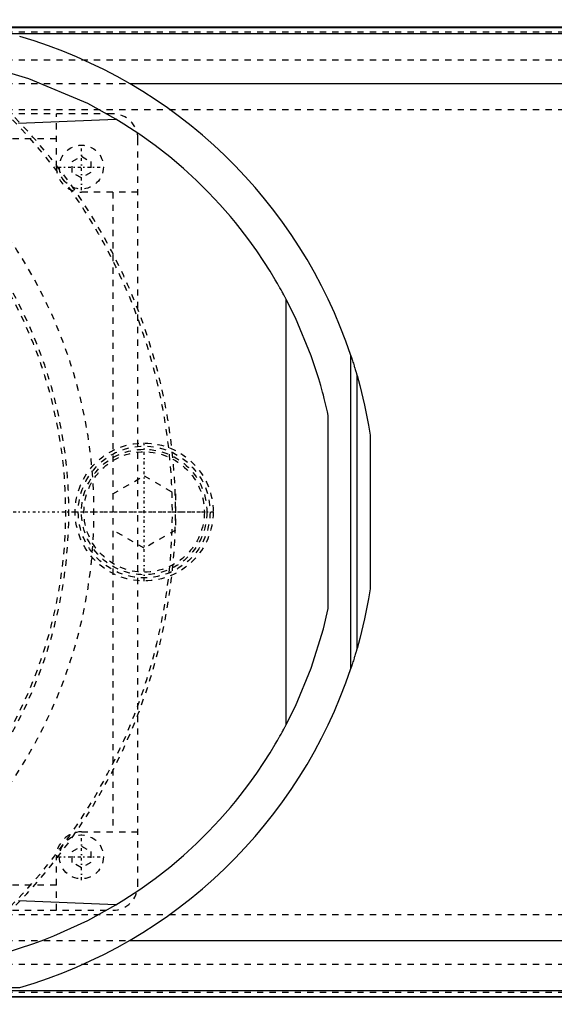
# Model space of a CAD drawing. Extents: x -1056 to 156, y -125 to 125.
# Tile 11 of 12: x -535 to -450, y -79 to 78. Entities that reach past the tile are written whole.
import ezdxf

# ---------------------------------------------------------------- set-up
doc = ezdxf.new("R2010")
doc.units = 0
doc.linetypes.add('CENTER', pattern=[1.5, 0.45, -0.5, 0.05, -0.5])
doc.linetypes.add('DASHED', pattern=[2, 1, -1])
for name, color, linetype in [('AM_0', 7, 'CONTINUOUS'), ('AM_3', 7, 'DASHED'), ('AM_7', 7, 'CENTER')]:
    doc.layers.add(name, color=color, linetype=linetype)

msp = doc.modelspace()

# ---------------------------------------------------------------- linework, layer by layer
at = {"layer": 'AM_0', "color": 7, "linetype": 'CONTINUOUS'}
for p, q in [((-120, 77.32), (-540.79, 77.32)), ((-540.6, 77.28), (-120, 77.28)), ((-536.5, 76.29), (-120, 76.29)), ((-517.3, 68.3), (-120, 68.3)), ((-535.05, 61.98), (-519.53, 62.65)), ((-492.34, -33.89), (-492.34, 33.89)), ((-482.05, -24.97), (-482.05, 24.97)), ((-481.05, -21.74), (-481.05, 21.74)), ((-485.65, -15.41), (-485.65, 15.41)), ((-478.96, 12.26), (-478.96, -12.26)), ((-519.53, -62.65), (-535.05, -61.98)), ((-517.3, -68.3), (-120, -68.3)), ((-775.92, -75.83), (-534.85, -75.83)), ((-536.5, -76.29), (-120, -76.29)), ((-540.79, -77.32), (-120, -77.32)), ((-540.6, -77.28), (-120, -77.28))]:
    msp.add_line(p, q, dxfattribs=at)
for points in [[(-519.53, 62.65, 0), (-524, 65.12, 0), (-533.41, 69.08, 0), (-539.13, 70.78, 0), (-540.78, 71.18, 0), (-542.45, 71.53, 0), (-543.28, 71.7, 0), (-544.12, 71.85, 0), (-545.8, 72.14, 0), (-547.49, 72.38, 0), (-548.33, 72.48, 0)], [(-492.34, 33.89, 0), (-492.36, 33.92, 0), (-492.4, 34, 0), (-492.45, 34.09, 0), (-492.47, 34.14, 0), (-492.5, 34.19, 0), (-492.56, 34.29, 0), (-492.62, 34.4, 0), (-492.68, 34.52, 0), (-492.75, 34.65, 0), (-492.82, 34.79, 0), (-492.86, 34.86, 0), (-492.9, 34.93, 0), (-492.98, 35.08, 0), (-493.07, 35.23, 0), (-493.16, 35.4, 0), (-493.25, 35.57, 0), (-493.35, 35.74, 0), (-493.4, 35.83, 0), (-493.45, 35.93, 0), (-493.56, 36.12, 0), (-493.67, 36.31, 0), (-493.73, 36.41, 0), (-494.09, 37.04, 0), (-494.93, 38.42, 0), (-495.91, 39.96, 0), (-497.03, 41.63, 0), (-498.3, 43.39, 0), (-499.7, 45.23, 0), (-500.45, 46.16, 0), (-501.24, 47.11, 0), (-502.91, 49.03, 0), (-504.72, 50.95, 0), (-506.67, 52.87, 0), (-508.74, 54.77, 0), (-510.93, 56.63, 0), (-512.07, 57.54, 0), (-513.25, 58.43, 0), (-515.68, 60.18, 0), (-518.22, 61.85, 0), (-519.53, 62.65, 0)], [(-485.65, 15.41, 0), (-485.76, 15.95, 0), (-486.01, 17.01, 0), (-486.27, 18.08, 0), (-486.41, 18.61, 0), (-486.55, 19.13, 0), (-486.85, 20.19, 0), (-487.16, 21.24, 0), (-488.37, 24.88, 0), (-490.88, 30.94, 0), (-492.34, 33.89, 0)], [(-482.05, 24.97, 0), (-482.02, 24.88, 0), (-481.96, 24.69, 0), (-481.89, 24.5, 0), (-481.86, 24.4, 0), (-481.83, 24.3, 0), (-481.77, 24.11, 0), (-481.71, 23.91, 0), (-481.64, 23.71, 0), (-481.58, 23.51, 0), (-481.52, 23.32, 0), (-481.49, 23.22, 0), (-481.46, 23.12, 0), (-481.4, 22.93, 0), (-481.34, 22.74, 0), (-481.29, 22.56, 0), (-481.24, 22.38, 0), (-481.21, 22.28, 0), (-481.2, 22.26, 0), (-481.19, 22.23, 0), (-481.19, 22.21, 0), (-481.18, 22.2, 0), (-481.17, 22.17, 0), (-481.17, 22.14, 0), (-481.16, 22.12, 0), (-481.16, 22.11, 0), (-481.15, 22.08, 0), (-481.14, 22.05, 0), (-481.14, 22.04, 0), (-481.13, 22.02, 0), (-481.12, 22, 0), (-481.12, 21.97, 0), (-481.11, 21.94, 0), (-481.1, 21.92, 0), (-481.09, 21.89, 0), (-481.09, 21.88, 0), (-481.09, 21.87, 0), (-481.08, 21.85, 0), (-481.08, 21.83, 0), (-481.07, 21.81, 0), (-481.07, 21.8, 0), (-481.07, 21.79, 0), (-481.06, 21.79, 0), (-481.06, 21.79, 0), (-481.06, 21.79, 0), (-481.06, 21.78, 0), (-481.06, 21.78, 0), (-481.06, 21.78, 0), (-481.06, 21.78, 0), (-481.06, 21.77, 0), (-481.06, 21.77, 0), (-481.06, 21.77, 0), (-481.06, 21.77, 0), (-481.06, 21.77, 0), (-481.06, 21.77, 0), (-481.06, 21.76, 0), (-481.06, 21.76, 0), (-481.06, 21.76, 0), (-481.06, 21.76, 0), (-481.06, 21.76, 0), (-481.05, 21.76, 0), (-481.05, 21.75, 0), (-481.05, 21.75, 0), (-481.05, 21.75, 0), (-481.05, 21.75, 0), (-481.05, 21.75, 0), (-481.05, 21.75, 0), (-481.05, 21.75, 0), (-481.05, 21.75, 0), (-481.05, 21.74, 0), (-481.05, 21.74, 0), (-481.05, 21.74, 0), (-481.05, 21.74, 0), (-481.05, 21.74, 0), (-481.05, 21.74, 0), (-481.05, 21.74, 0), (-481.05, 21.74, 0)], [(-481.05, 21.74, 0), (-480.62, 20.18, 0), (-479.86, 17.03, 0), (-479.23, 13.86, 0), (-478.96, 12.26, 0)], [(-478.96, -12.26, 0), (-479.23, -13.86, 0), (-479.86, -17.03, 0), (-480.62, -20.18, 0), (-481.05, -21.74, 0)], [(-492.34, -33.89, 0), (-490.88, -30.94, 0), (-488.37, -24.88, 0), (-486.41, -18.61, 0), (-485.65, -15.41, 0)], [(-481.05, -21.74, 0), (-481.05, -21.74, 0), (-481.05, -21.74, 0), (-481.05, -21.74, 0), (-481.05, -21.74, 0), (-481.05, -21.74, 0), (-481.05, -21.74, 0), (-481.05, -21.74, 0), (-481.05, -21.75, 0), (-481.05, -21.75, 0), (-481.05, -21.75, 0), (-481.05, -21.75, 0), (-481.05, -21.75, 0), (-481.05, -21.75, 0), (-481.05, -21.75, 0), (-481.05, -21.75, 0), (-481.05, -21.76, 0), (-481.06, -21.76, 0), (-481.06, -21.76, 0), (-481.06, -21.76, 0), (-481.06, -21.76, 0), (-481.06, -21.76, 0), (-481.06, -21.77, 0), (-481.06, -21.77, 0), (-481.06, -21.77, 0), (-481.06, -21.77, 0), (-481.06, -21.77, 0), (-481.06, -21.77, 0), (-481.06, -21.78, 0), (-481.06, -21.78, 0), (-481.06, -21.78, 0), (-481.06, -21.78, 0), (-481.06, -21.79, 0), (-481.06, -21.79, 0), (-481.06, -21.79, 0), (-481.07, -21.79, 0), (-481.07, -21.8, 0), (-481.07, -21.81, 0), (-481.08, -21.83, 0), (-481.08, -21.85, 0), (-481.09, -21.87, 0), (-481.09, -21.88, 0), (-481.09, -21.89, 0), (-481.1, -21.92, 0), (-481.11, -21.94, 0), (-481.12, -21.97, 0), (-481.12, -22, 0), (-481.13, -22.02, 0), (-481.14, -22.04, 0), (-481.14, -22.05, 0), (-481.15, -22.08, 0), (-481.16, -22.11, 0), (-481.16, -22.12, 0), (-481.17, -22.14, 0), (-481.17, -22.17, 0), (-481.18, -22.2, 0), (-481.19, -22.21, 0), (-481.19, -22.23, 0), (-481.2, -22.26, 0), (-481.21, -22.28, 0), (-481.24, -22.38, 0), (-481.29, -22.56, 0), (-481.34, -22.74, 0), (-481.4, -22.93, 0), (-481.46, -23.12, 0), (-481.49, -23.22, 0), (-481.52, -23.32, 0), (-481.58, -23.51, 0), (-481.64, -23.71, 0), (-481.71, -23.91, 0), (-481.77, -24.11, 0), (-481.83, -24.3, 0), (-481.86, -24.4, 0), (-481.89, -24.5, 0), (-481.96, -24.69, 0), (-482.02, -24.88, 0), (-482.05, -24.97, 0)], [(-519.53, -62.65, 0), (-518.22, -61.85, 0), (-515.68, -60.18, 0), (-513.25, -58.43, 0), (-512.07, -57.54, 0), (-510.93, -56.63, 0), (-508.74, -54.77, 0), (-506.67, -52.87, 0), (-504.72, -50.95, 0), (-502.91, -49.03, 0), (-501.24, -47.11, 0), (-500.45, -46.16, 0), (-499.7, -45.23, 0), (-498.3, -43.39, 0), (-497.03, -41.63, 0), (-495.91, -39.96, 0), (-494.93, -38.42, 0), (-494.09, -37.04, 0), (-493.73, -36.41, 0), (-493.67, -36.31, 0), (-493.56, -36.12, 0), (-493.45, -35.93, 0), (-493.4, -35.83, 0), (-493.35, -35.74, 0), (-493.25, -35.57, 0), (-493.16, -35.4, 0), (-493.07, -35.23, 0), (-492.98, -35.08, 0), (-492.9, -34.93, 0), (-492.86, -34.86, 0), (-492.82, -34.79, 0), (-492.75, -34.65, 0), (-492.68, -34.52, 0), (-492.62, -34.4, 0), (-492.56, -34.29, 0), (-492.5, -34.19, 0), (-492.47, -34.14, 0), (-492.45, -34.09, 0), (-492.4, -34, 0), (-492.36, -33.92, 0), (-492.34, -33.89, 0)], [(-548.33, -72.48, 0), (-547.49, -72.38, 0), (-545.8, -72.14, 0), (-544.12, -71.85, 0), (-543.28, -71.7, 0), (-542.45, -71.53, 0), (-540.78, -71.18, 0), (-539.13, -70.78, 0), (-537.48, -70.34, 0), (-535.84, -69.87, 0), (-534.22, -69.35, 0), (-533.41, -69.08, 0), (-532.61, -68.8, 0), (-531.01, -68.22, 0), (-529.42, -67.59, 0), (-524, -65.12, 0), (-519.53, -62.65, 0)], [(-534.95, -75.86, 0), (-534.85, -75.83, 0)]]:
    msp.add_polyline3d(points, dxfattribs=at)
for start, end in [(18.4257, 73.7139), (286.2861, 341.5743)]:
    msp.add_arc((-557, 0), 79, start, end, dxfattribs=at)
at = {"layer": 'AM_3', "color": 6, "linetype": 'DASHED'}
for p, q in [((-659, 76.54), (75, 76.54)), ((-659, 72.1), (75, 72.1)), ((-659, 68.3), (-517.3, 68.3)), ((-659, 64.2), (75, 64.2)), ((-520, 63.5), (-650, 63.5)), ((-529, 55), (-529, 63.5)), ((-529, 59.5), (-641, 59.5)), ((-516, -59.5), (-516, 59.5)), ((-526.5, 55.87), (-525, 56.73)), ((-525, 56.73), (-523.5, 55.87)), ((-526.5, 54.13), (-526.5, 55.87)), ((-523.5, 55.87), (-523.5, 54.13)), ((-525, 53.27), (-526.5, 54.13)), ((-523.5, 54.13), (-525, 53.27)), ((-516, 51), (-525, 51)), ((-520, 51), (-520, -51)), ((-520, 2.89), (-515, 5.77)), ((-515, 5.77), (-510, 2.89)), ((-510, 2.89), (-510, -2.89)), ((-515, -5.77), (-520, -2.89)), ((-510, -2.89), (-515, -5.77)), ((-525, -51), (-516, -51)), ((-526.5, -54.13), (-525, -53.27)), ((-525, -53.27), (-523.5, -54.13)), ((-526.5, -55.87), (-526.5, -54.13)), ((-523.5, -54.13), (-523.5, -55.87)), ((-529, -63.5), (-529, -55)), ((-525, -56.73), (-526.5, -55.87)), ((-523.5, -55.87), (-525, -56.73)), ((-529, -59.5), (-641, -59.5)), ((-659, -64.2), (75, -64.2)), ((-650, -63.5), (-520, -63.5)), ((-659, -68.3), (-517.3, -68.3)), ((-659, -72.1), (75, -72.1)), ((-659, -76.54), (75, -76.54))]:
    msp.add_line(p, q, dxfattribs=at)
for centre, radius in [((-525, 55), 3.5), ((-515, 0), 11), ((-515, 0), 10.5), ((-515, 0), 10), ((-515, 0), 9.6), ((-525, -55), 3.5)]:
    msp.add_circle(centre, radius, dxfattribs=at)
for centre, radius, start, end in [((-600, 0), 77, 198.9459, 161.0541), ((-600, 0), 89.5, 298.7061, 61.2939), ((-600, 0), 90, 299.2821, 60.7179), ((-520, 59.5), 4, 0, 90), ((-525, 55), 4, 180, 270), ((-600, 0), 72.5, 313.6028, 46.3972), ((-600, 0), 73, 314.0133, 45.9867), ((-525, -55), 4, 90, 180), ((-520, -59.5), 4, 270, 0)]:
    msp.add_arc(centre, radius, start, end, dxfattribs=at)
at = {"layer": 'AM_7', "color": 4, "linetype": 'CENTER'}
for p, q in [((-525, 51.32), (-525, 58.67)), ((-528.67, 55), (-521.33, 55)), ((-515, -11.02), (-515, 11.02)), ((-693.97, 0), (-506.03, 0)), ((-526.02, 0), (-503.98, 0)), ((-525, -58.68), (-525, -51.33)), ((-528.67, -55), (-521.33, -55))]:
    msp.add_line(p, q, dxfattribs=at)

doc.saveas('drawing.dxf')
